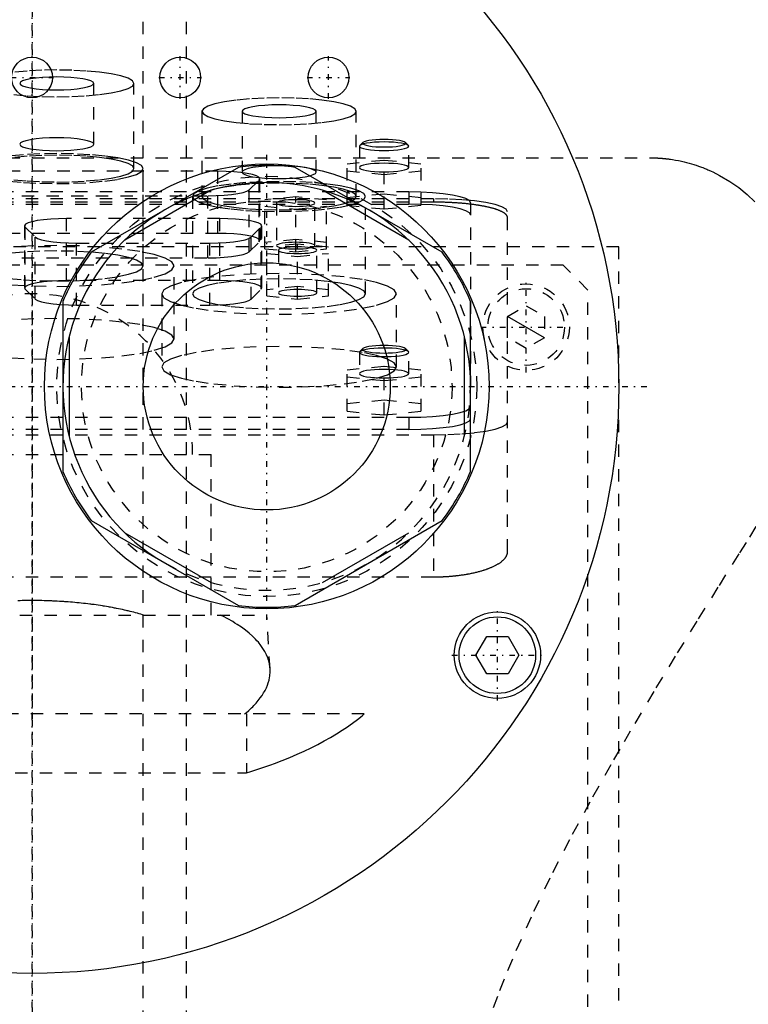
# Model space of a CAD drawing. Extents: x -120 to 120, y -82 to 389.
# Tile 6 of 8: x -1 to 58, y 250 to 330. Entities that reach past the tile are written whole.
import ezdxf

# ---------------------------------------------------------------- set-up
doc = ezdxf.new("R2010")
doc.units = 0
doc.linetypes.add('CENTER', pattern=[1.5, 0.45, -0.5, 0.05, -0.5])
doc.linetypes.add('DASHED', pattern=[2, 1, -1])
for name, color, linetype in [('AM_0', 7, 'CONTINUOUS'), ('AM_10', 7, 'CONTINUOUS'), ('AM_3', 7, 'DASHED'), ('AM_7', 7, 'CENTER')]:
    doc.layers.add(name, color=color, linetype=linetype)

msp = doc.modelspace()

# ---------------------------------------------------------------- linework, layer by layer
at = {"layer": 'AM_0', "color": 7, "linetype": 'CONTINUOUS'}
for p, q in [((16.704, 317.727), (4.796, 310.852)), ((33.204, 310.852), (21.296, 317.727)), ((14.491, 315.872), (7.509, 311.841)), ((30.491, 311.841), (23.509, 315.872)), ((2.5, 306.875), (2.5, 293.125)), ((35.5, 293.125), (35.5, 306.875)), ((3, 304.031), (3, 295.969)), ((35, 295.969), (35, 304.031)), ((4.796, 289.148), (16.704, 282.273)), ((21.296, 282.273), (33.204, 289.148)), ((7.509, 288.159), (14.491, 284.128)), ((23.509, 284.128), (30.491, 288.159)), ((35.94, 278.25), (36.806, 279.75)), ((36.806, 279.75), (38.538, 279.75)), ((38.538, 279.75), (39.404, 278.25)), ((36.806, 276.75), (35.94, 278.25)), ((39.404, 278.25), (38.538, 276.75)), ((38.538, 276.75), (36.806, 276.75))]:
    msp.add_line(p, q, dxfattribs=at)
for centre, radius in [((0, 300), 47.5), ((0, 325), 1.65), ((12, 325), 1.65), ((24, 325), 1.65), ((19, 300), 18), ((19, 300), 10), ((37.672, 278.25), 3.5), ((37.672, 278.25), 3.1)]:
    msp.add_circle(centre, radius, dxfattribs=at)
for radius, start, end in [(17.875, 82.61986, 97.38014), (16.5, 0, 240), (17.875, 142.61986, 157.38014), (17.875, 22.61986, 37.38014), (17.875, 202.61986, 217.38014), (17.875, 322.61986, 337.38014), (17.875, 262.61986, 277.38014)]:
    msp.add_arc((19, 300), radius, start, end, dxfattribs=at)
at = {"layer": 'AM_10', "color": 7, "linetype": 'CONTINUOUS'}
msp.add_line((41.5, 303.934), (38.5, 305.666), dxfattribs=at)
at = {"layer": 'AM_3', "color": 6, "linetype": 'DASHED'}
for p, q in [((9, -59.5), (9, 360.5)), ((12.5, -17.5), (12.5, 345.5)), ((5, 319.595), (5, 324.519)), ((8.25, 317.625), (8.25, 324.519)), ((13.75, 322.262), (13.75, 315.368)), ((17, 322.262), (17, 317.337)), ((23, 317.337), (23, 322.262)), ((26.25, 315.368), (26.25, 322.262)), ((26.777, 319.732), (26.531, 319.493)), ((30.469, 319.493), (30.223, 319.732)), ((26.531, 319.493), (26.5, 319.432)), ((26.5, 319.432), (26.5, 317.709)), ((30.5, 317.709), (30.5, 319.432)), ((-50, 318.5), (50, 318.5)), ((25.5, 318.019), (28.5, 318.32)), ((25.5, 314.66), (25.5, 318.019)), ((28.5, 318.32), (31.5, 318.019)), ((28.5, 314.359), (28.5, 318.32)), ((31.5, 314.66), (31.5, 318.019)), ((15.048, 317.404), (-5.648, 317.404)), ((9, 309.747), (9, 317.625)), ((15.048, 312.382), (15.048, 317.404)), ((28.5, 317.117), (25.5, 317.417)), ((31.5, 317.417), (28.5, 317.117)), ((17.585, 315.912), (18.396, 316.711)), ((18.396, 311.689), (18.396, 316.711)), ((18.448, 311.791), (18.448, 316.814)), ((30.5, 315.733), (-30.5, 315.733)), ((17.585, 310.89), (17.585, 315.912)), ((28.5, 315.563), (25.5, 315.262)), ((31.5, 315.262), (28.5, 315.563)), ((30.5, 315.733), (30.5, 314.748)), ((32.5, 315.182), (-32.5, 315.182)), ((32.5, 314.91), (-32.5, 314.91)), ((-30.5, 314.748), (30.5, 314.748)), ((-4.837, 315.425), (14.237, 315.425)), ((13, 315.368), (13, 307.489)), ((14.237, 310.402), (14.237, 315.425)), ((21.35, 315.34), (18.85, 315.089)), ((18.85, 311.141), (18.85, 315.089)), ((19.8, 314.839), (19.8, 311.392)), ((21.35, 310.891), (21.35, 315.34)), ((23.85, 315.089), (21.35, 315.34)), ((22.9, 311.392), (22.9, 314.839)), ((23.85, 311.141), (23.85, 315.089)), ((27, 307.489), (27, 315.368)), ((32.5, 315.182), (32.5, 314.91)), ((35.5, 314.865), (35.5, 300)), ((18.85, 314.588), (21.35, 314.337)), ((21.35, 314.337), (23.85, 314.588)), ((25.5, 314.66), (28.5, 314.359)), ((28.5, 314.359), (31.5, 314.66)), ((38.5, 286.634), (38.5, 314.14)), ((2.802, 308.561), (2.802, 313.584)), ((15.198, 313.584), (2.802, 313.584)), ((15.198, 308.561), (15.198, 313.584)), ((15.048, 312.382), (-5.648, 312.382)), ((-0.598, 312.994), (-0.598, 307.971)), ((-0.546, 307.868), (-0.546, 312.891)), ((-0.546, 312.891), (0.265, 312.092)), ((17.735, 312.092), (18.546, 312.891)), ((18.546, 307.868), (18.546, 312.891)), ((18.598, 307.971), (18.598, 312.994)), ((0.265, 307.07), (0.265, 312.092)), ((3.613, 311.604), (14.387, 311.604)), ((3.613, 306.582), (3.613, 311.604)), ((14.387, 306.582), (14.387, 311.604)), ((17.585, 310.89), (18.396, 311.689)), ((17.735, 307.07), (17.735, 312.092)), ((21.35, 311.893), (18.85, 311.642)), ((23.85, 311.642), (21.35, 311.893)), ((47.497, 311.3), (-47.497, 311.3)), ((18.85, 311.141), (21.35, 310.891)), ((21.5, 311.52), (19, 311.269)), ((19, 307.321), (19, 311.269)), ((19, 310.768), (21.5, 310.517)), ((19.95, 311.018), (19.95, 307.572)), ((21.35, 310.891), (23.85, 311.141)), ((21.5, 307.07), (21.5, 311.52)), ((24, 311.269), (21.5, 311.52)), ((21.5, 310.517), (24, 310.768)), ((23.05, 307.572), (23.05, 311.018)), ((24, 307.321), (24, 311.269)), ((47.497, 218.3), (47.497, 311.3)), ((-4.837, 310.402), (14.237, 310.402)), ((43, 309.8), (-44, 309.8)), ((11.5, 303.838), (11.5, 309.747)), ((45, 307.8), (43, 309.8)), ((15.198, 308.561), (2.802, 308.561)), ((-0.546, 307.868), (0.265, 307.07)), ((17.735, 307.07), (18.546, 307.868)), ((21.5, 308.073), (19, 307.822)), ((24, 307.822), (21.5, 308.073)), ((45, 221.8), (45, 307.8)), ((10.5, 307.489), (10.5, 301.581)), ((19, 307.321), (21.5, 307.07)), ((21.5, 307.07), (24, 307.321)), ((29.5, 301.581), (29.5, 307.489)), ((3.613, 306.582), (14.387, 306.582)), ((38.5, 305.666), (40, 306.532)), ((40, 306.532), (41.5, 305.666)), ((38.5, 303.934), (38.5, 305.666)), ((41.5, 305.666), (41.5, 303.934)), ((40, 303.068), (38.5, 303.934)), ((41.5, 303.934), (40, 303.068)), ((26.531, 302.817), (26.506, 302.783)), ((26.777, 303.056), (26.531, 302.817)), ((30.469, 302.817), (30.223, 303.056)), ((26.5, 302.756), (26.5, 301.032)), ((30.5, 301.032), (30.5, 302.756)), ((25.5, 301.342), (28.5, 301.643)), ((25.5, 297.99), (25.5, 301.342)), ((28.5, 301.643), (31.5, 301.342)), ((28.5, 297.689), (28.5, 301.643)), ((31.5, 297.99), (31.5, 301.342)), ((28.5, 300.44), (25.5, 300.741)), ((31.5, 300.741), (28.5, 300.44)), ((28.5, 298.892), (25.5, 298.591)), ((31.5, 298.591), (28.5, 298.892)), ((25.5, 297.99), (28.5, 297.689)), ((28.5, 297.689), (31.5, 297.99)), ((-30.5, 297.5), (30.5, 297.5)), ((30.5, 297.5), (30.5, 296.515)), ((30.5, 296.515), (-30.5, 296.515)), ((-32.5, 296.081), (32.5, 296.081)), ((32.5, 296.081), (32.5, 284.586)), ((-14.5, 294.5), (14.5, 294.5)), ((14.5, 281.5), (14.5, 294.5)), ((-32.5, 284.586), (32.5, 284.586)), ((-19, 281.5), (19, 281.5)), ((19.272, 277.154), (19, 281.5)), ((26.891, 273.5), (-26.891, 273.5)), ((17.375, 273.5), (17.375, 268.733)), ((-17.375, 268.733), (17.375, 268.733))]:
    msp.add_line(p, q, dxfattribs=at)
for points in [[(-1.472, 323.617), (-0.392, 323.516), (0.781, 323.455), (2, 323.434), (3.219, 323.455), (4.392, 323.516), (5.472, 323.617), (6.419, 323.752), (7.197, 323.916), (7.774, 324.104), (8.13, 324.307), (8.25, 324.519), (8.13, 324.731), (7.774, 324.934), (7.197, 325.122), (6.419, 325.287), (5.472, 325.422), (4.392, 325.522), (3.219, 325.584), (2, 325.604), (0.781, 325.584), (-0.392, 325.522), (-1.472, 325.422)], [(26.5, 319.432), (26.538, 319.364), (26.652, 319.299), (26.837, 319.239), (27.086, 319.187), (27.389, 319.143), (27.735, 319.111), (28.11, 319.092), (28.5, 319.085), (28.89, 319.092), (29.265, 319.111), (29.611, 319.143), (29.914, 319.187), (30.163, 319.239), (30.348, 319.299), (30.462, 319.364), (30.5, 319.432), (30.462, 319.5), (30.348, 319.565), (30.163, 319.625), (29.914, 319.678), (29.611, 319.721), (29.265, 319.753), (28.89, 319.773), (28.5, 319.78)], [(28.5, 319.78), (28.104, 319.773), (27.725, 319.752), (27.375, 319.719), (27.07, 319.675), (26.822, 319.621), (26.64, 319.56), (26.531, 319.493)], [(-1.889, 316.615), (-0.679, 316.502), (0.634, 316.433), (2, 316.41), (3.366, 316.433), (4.679, 316.502), (5.889, 316.615), (6.95, 316.766), (7.82, 316.95), (8.467, 317.16), (8.865, 317.388), (9, 317.625), (8.865, 317.863), (8.467, 318.091), (7.82, 318.301), (6.95, 318.485), (5.889, 318.636), (4.679, 318.749), (3.366, 318.818), (2, 318.841), (0.634, 318.818), (-0.679, 318.749), (-1.889, 318.636)], [(-1.472, 316.723), (-0.392, 316.623), (0.781, 316.561), (2, 316.54), (3.219, 316.561), (4.392, 316.623), (5.472, 316.723), (6.419, 316.858), (7.197, 317.023), (7.774, 317.21), (8.13, 317.414), (8.25, 317.625), (8.13, 317.837), (7.774, 318.041), (7.197, 318.228), (6.419, 318.393), (5.472, 318.528), (4.392, 318.628), (3.219, 318.69), (2, 318.711), (0.781, 318.69), (-0.392, 318.628), (-1.472, 318.528)], [(18.396, 316.711), (18.447, 316.825), (18.371, 316.939), (18.17, 317.048), (17.852, 317.148), (17.429, 317.235), (16.916, 317.307), (16.334, 317.36), (15.703, 317.393), (15.048, 317.404)], [(14.237, 315.425), (14.911, 315.436), (15.558, 315.471), (16.152, 315.527), (16.671, 315.603), (17.093, 315.695), (17.402, 315.799), (17.585, 315.912)], [(35.5, 314.865), (35.404, 315.034), (35.119, 315.197), (34.657, 315.347), (34.036, 315.479), (33.278, 315.587), (32.413, 315.667), (31.475, 315.716), (30.5, 315.733)], [(35.5, 313.88), (35.404, 314.049), (35.119, 314.212), (34.657, 314.362), (34.036, 314.494), (33.278, 314.602), (32.413, 314.682), (31.475, 314.732), (30.5, 314.748)], [(38.5, 314.14), (38.385, 314.344), (38.043, 314.539), (37.489, 314.719), (36.743, 314.877), (35.833, 315.007), (34.796, 315.103), (33.671, 315.162), (32.5, 315.182)], [(2.802, 313.584), (2.147, 313.573), (1.516, 313.54), (0.934, 313.487), (0.421, 313.415), (-0.002, 313.327), (-0.32, 313.227), (-0.521, 313.118), (-0.597, 313.005), (-0.546, 312.891)], [(18.546, 312.891), (18.597, 313.005), (18.521, 313.118), (18.32, 313.227), (18.002, 313.327), (17.579, 313.415), (17.066, 313.487), (16.484, 313.54), (15.853, 313.573), (15.198, 313.584)], [(18.396, 311.689), (18.447, 311.803), (18.371, 311.916), (18.17, 312.025), (17.852, 312.125), (17.429, 312.213), (16.916, 312.285), (16.334, 312.338), (15.703, 312.371), (15.048, 312.382)], [(0.265, 312.092), (0.448, 311.979), (0.757, 311.874), (1.179, 311.782), (1.698, 311.707), (2.292, 311.651), (2.939, 311.616), (3.613, 311.604)], [(14.387, 311.604), (15.061, 311.616), (15.708, 311.651), (16.302, 311.707), (16.821, 311.782), (17.243, 311.874), (17.552, 311.979), (17.735, 312.092)], [(-1.889, 308.736), (-0.679, 308.624), (0.634, 308.555), (2, 308.531), (3.366, 308.555), (4.679, 308.624), (5.889, 308.736), (6.95, 308.888), (7.82, 309.072), (8.467, 309.282), (8.865, 309.51), (9, 309.747), (8.865, 309.984), (8.467, 310.212), (7.82, 310.422), (6.95, 310.607), (5.889, 310.758), (4.679, 310.87), (3.366, 310.939), (2, 310.963), (0.634, 310.939), (-0.679, 310.87), (-1.889, 310.758)], [(-1.635, 308.223), (0.147, 308.129), (2, 308.097), (3.853, 308.129), (5.635, 308.223), (7.278, 308.375), (8.718, 308.581), (9.899, 308.831), (10.777, 309.116), (11.317, 309.425), (11.5, 309.747), (11.317, 310.069), (10.777, 310.378), (9.899, 310.664), (8.718, 310.914), (7.278, 311.119), (5.635, 311.271), (3.853, 311.365), (2, 311.397), (0.147, 311.365), (-1.635, 311.271)], [(14.237, 310.402), (14.911, 310.414), (15.558, 310.448), (16.152, 310.505), (16.671, 310.58), (17.093, 310.672), (17.402, 310.777), (17.585, 310.89)], [(2.802, 308.561), (2.147, 308.55), (1.516, 308.518), (0.934, 308.464), (0.421, 308.392), (-0.002, 308.305), (-0.32, 308.205), (-0.521, 308.096), (-0.597, 307.982), (-0.546, 307.868)], [(18.546, 307.868), (18.597, 307.982), (18.521, 308.096), (18.32, 308.205), (18.002, 308.305), (17.579, 308.392), (17.066, 308.464), (16.484, 308.518), (15.853, 308.55), (15.198, 308.561)], [(0.265, 307.07), (0.448, 306.957), (0.757, 306.852), (1.179, 306.76), (1.698, 306.684), (2.292, 306.628), (2.939, 306.594), (3.613, 306.582)], [(14.387, 306.582), (15.061, 306.594), (15.708, 306.628), (16.302, 306.684), (16.821, 306.76), (17.243, 306.852), (17.552, 306.957), (17.735, 307.07)], [(-1.635, 302.314), (0.147, 302.22), (2, 302.188), (3.853, 302.22), (5.635, 302.314), (7.278, 302.466), (8.718, 302.672), (9.899, 302.922), (10.777, 303.207), (11.317, 303.516), (11.5, 303.838), (11.317, 304.16), (10.777, 304.469), (9.899, 304.755), (8.718, 305.005), (7.278, 305.21), (5.635, 305.362), (3.853, 305.456), (2, 305.488), (0.147, 305.456), (-1.635, 305.362)], [(26.506, 302.783), (26.514, 302.715), (26.596, 302.65), (26.749, 302.588), (26.968, 302.532), (27.244, 302.485), (27.568, 302.448), (27.926, 302.423), (28.306, 302.41), (28.693, 302.41), (29.073, 302.423), (29.432, 302.448), (29.755, 302.485), (30.032, 302.532), (30.251, 302.588), (30.404, 302.65), (30.486, 302.715), (30.494, 302.783), (30.427, 302.849), (30.288, 302.911), (30.081, 302.968), (29.816, 303.017), (29.501, 303.056)], [(29.501, 303.056), (29.153, 303.084), (28.78, 303.1), (28.398, 303.103), (28.019, 303.093), (27.658, 303.071), (27.327, 303.037), (27.04, 302.993), (26.806, 302.94), (26.635, 302.881), (26.531, 302.817)], [(28.5, 301.38), (28.11, 301.373), (27.735, 301.353), (27.389, 301.321), (27.086, 301.278), (26.837, 301.225), (26.652, 301.165), (26.538, 301.1), (26.5, 301.032), (26.538, 300.965), (26.652, 300.899), (26.837, 300.839), (27.086, 300.787), (27.389, 300.744), (27.735, 300.711), (28.11, 300.692), (28.5, 300.685), (28.89, 300.692), (29.265, 300.711), (29.611, 300.744), (29.914, 300.787), (30.163, 300.839), (30.348, 300.899), (30.462, 300.965), (30.5, 301.032)], [(30.5, 301.032), (30.462, 301.1), (30.348, 301.165), (30.163, 301.225), (29.914, 301.278), (29.611, 301.321), (29.265, 301.353), (28.89, 301.373), (28.5, 301.38)], [(30.5, 297.5), (31.475, 297.517), (32.413, 297.566), (33.278, 297.646), (34.036, 297.754), (34.657, 297.886), (35.119, 298.036), (35.404, 298.199), (35.5, 298.368)], [(30.5, 296.515), (31.475, 296.532), (32.413, 296.581), (33.278, 296.662), (34.036, 296.769), (34.657, 296.901), (35.119, 297.051), (35.404, 297.214), (35.5, 297.383)], [(32.5, 296.081), (33.671, 296.101), (34.796, 296.16), (35.833, 296.257), (36.743, 296.386), (37.489, 296.544), (38.043, 296.724), (38.385, 296.92), (38.5, 297.123)]]:
    msp.add_lwpolyline(points, dxfattribs=at)
for points in [[(-1, 324.519), (-0.942, 324.418), (-0.772, 324.32), (-0.494, 324.23), (-0.121, 324.151), (0.333, 324.086), (0.852, 324.038), (1.415, 324.008), (2, 323.998), (2.585, 324.008), (3.148, 324.038), (3.667, 324.086), (4.121, 324.151), (4.494, 324.23), (4.772, 324.32), (4.942, 324.418), (5, 324.519), (4.942, 324.621), (4.772, 324.719), (4.494, 324.809), (4.121, 324.888), (3.667, 324.952), (3.148, 325), (2.585, 325.03), (2, 325.04), (1.415, 325.03), (0.852, 325), (0.333, 324.952), (-0.121, 324.888), (-0.494, 324.809), (-0.772, 324.719), (-0.942, 324.621)], [(13.75, 322.262), (13.87, 322.05), (14.226, 321.847), (14.803, 321.659), (15.581, 321.495), (16.528, 321.36), (17.608, 321.259), (18.781, 321.198), (20, 321.177), (21.219, 321.198), (22.392, 321.259), (23.472, 321.36), (24.419, 321.495), (25.197, 321.659), (25.774, 321.847), (26.13, 322.05), (26.25, 322.262), (26.13, 322.474), (25.774, 322.677), (25.197, 322.865), (24.419, 323.03), (23.472, 323.165), (22.392, 323.265), (21.219, 323.327), (20, 323.347), (18.781, 323.327), (17.608, 323.265), (16.528, 323.165), (15.581, 323.03), (14.803, 322.865), (14.226, 322.677), (13.87, 322.474)], [(17, 322.262), (17.058, 322.161), (17.228, 322.063), (17.506, 321.973), (17.879, 321.894), (18.333, 321.829), (18.852, 321.781), (19.415, 321.751), (20, 321.741), (20.585, 321.751), (21.148, 321.781), (21.667, 321.829), (22.121, 321.894), (22.494, 321.973), (22.772, 322.063), (22.942, 322.161), (23, 322.262), (22.942, 322.364), (22.772, 322.462), (22.494, 322.552), (22.121, 322.631), (21.667, 322.695), (21.148, 322.743), (20.585, 322.773), (20, 322.783), (19.415, 322.773), (18.852, 322.743), (18.333, 322.695), (17.879, 322.631), (17.506, 322.552), (17.228, 322.462), (17.058, 322.364)], [(-1, 319.595), (-0.942, 319.493), (-0.772, 319.396), (-0.494, 319.306), (-0.121, 319.227), (0.333, 319.162), (0.852, 319.114), (1.415, 319.084), (2, 319.074), (2.585, 319.084), (3.148, 319.114), (3.667, 319.162), (4.121, 319.227), (4.494, 319.306), (4.772, 319.396), (4.942, 319.493), (5, 319.595), (4.942, 319.697), (4.772, 319.794), (4.494, 319.885), (4.121, 319.963), (3.667, 320.028), (3.148, 320.076), (2.585, 320.106), (2, 320.116), (1.415, 320.106), (0.852, 320.076), (0.333, 320.028), (-0.121, 319.963), (-0.494, 319.885), (-0.772, 319.794), (-0.942, 319.697)], [(30.25, 319.678), (30.216, 319.738), (30.117, 319.795), (29.955, 319.847), (29.737, 319.893), (29.472, 319.931), (29.17, 319.959), (28.841, 319.976), (28.5, 319.982), (28.159, 319.976), (27.83, 319.959), (27.528, 319.931), (27.263, 319.893), (27.045, 319.847), (26.883, 319.795), (26.784, 319.738), (26.75, 319.678), (26.784, 319.619), (26.883, 319.562), (27.045, 319.51), (27.263, 319.464), (27.528, 319.426), (27.83, 319.398), (28.159, 319.38), (28.5, 319.375), (28.841, 319.38), (29.17, 319.398), (29.472, 319.426), (29.737, 319.464), (29.955, 319.51), (30.117, 319.562), (30.216, 319.619)], [(30.5, 317.709), (30.462, 317.777), (30.348, 317.842), (30.163, 317.902), (29.914, 317.954), (29.611, 317.998), (29.265, 318.03), (28.89, 318.049), (28.5, 318.056), (28.11, 318.049), (27.735, 318.03), (27.389, 317.998), (27.086, 317.954), (26.837, 317.902), (26.652, 317.842), (26.538, 317.777), (26.5, 317.709), (26.538, 317.641), (26.652, 317.576), (26.837, 317.516), (27.086, 317.463), (27.389, 317.42), (27.735, 317.388), (28.11, 317.368), (28.5, 317.362), (28.89, 317.368), (29.265, 317.388), (29.611, 317.42), (29.914, 317.463), (30.163, 317.516), (30.348, 317.576), (30.462, 317.641)], [(17, 317.337), (17.058, 317.236), (17.228, 317.138), (17.506, 317.048), (17.879, 316.969), (18.333, 316.904), (18.852, 316.856), (19.415, 316.826), (20, 316.816), (20.585, 316.826), (21.148, 316.856), (21.667, 316.904), (22.121, 316.969), (22.494, 317.048), (22.772, 317.138), (22.942, 317.236), (23, 317.337), (22.942, 317.439), (22.772, 317.537), (22.494, 317.627), (22.121, 317.706), (21.667, 317.77), (21.148, 317.819), (20.585, 317.848), (20, 317.858), (19.415, 317.848), (18.852, 317.819), (18.333, 317.77), (17.879, 317.706), (17.506, 317.627), (17.228, 317.537), (17.058, 317.439)], [(13, 315.368), (13.135, 315.13), (13.533, 314.902), (14.18, 314.692), (15.05, 314.508), (16.111, 314.357), (17.321, 314.245), (18.634, 314.175), (20, 314.152), (21.366, 314.175), (22.679, 314.245), (23.889, 314.357), (24.95, 314.508), (25.82, 314.692), (26.467, 314.902), (26.865, 315.13), (27, 315.368), (26.865, 315.605), (26.467, 315.833), (25.82, 316.043), (24.95, 316.227), (23.889, 316.378), (22.679, 316.491), (21.366, 316.56), (20, 316.583), (18.634, 316.56), (17.321, 316.491), (16.111, 316.378), (15.05, 316.227), (14.18, 316.043), (13.533, 315.833), (13.135, 315.605)], [(13.75, 315.368), (13.87, 315.156), (14.226, 314.952), (14.803, 314.765), (15.581, 314.6), (16.528, 314.465), (17.608, 314.365), (18.781, 314.303), (20, 314.282), (21.219, 314.303), (22.392, 314.365), (23.472, 314.465), (24.419, 314.6), (25.197, 314.765), (25.774, 314.952), (26.13, 315.156), (26.25, 315.368), (26.13, 315.579), (25.774, 315.783), (25.197, 315.971), (24.419, 316.135), (23.472, 316.27), (22.392, 316.37), (21.219, 316.432), (20, 316.453), (18.781, 316.432), (17.608, 316.37), (16.528, 316.27), (15.581, 316.135), (14.803, 315.971), (14.226, 315.783), (13.87, 315.579)], [(22.9, 314.839), (22.87, 314.891), (22.782, 314.942), (22.639, 314.988), (22.446, 315.029), (22.211, 315.062), (21.943, 315.087), (21.652, 315.103), (21.35, 315.108), (21.048, 315.103), (20.757, 315.087), (20.489, 315.062), (20.254, 315.029), (20.061, 314.988), (19.918, 314.942), (19.83, 314.891), (19.8, 314.839), (19.83, 314.786), (19.918, 314.736), (20.061, 314.689), (20.254, 314.648), (20.489, 314.615), (20.757, 314.59), (21.048, 314.575), (21.35, 314.57), (21.652, 314.575), (21.943, 314.59), (22.211, 314.615), (22.446, 314.648), (22.639, 314.689), (22.782, 314.736), (22.87, 314.786)], [(22.9, 311.392), (22.87, 311.444), (22.782, 311.495), (22.639, 311.541), (22.446, 311.582), (22.211, 311.616), (21.943, 311.641), (21.652, 311.656), (21.35, 311.661), (21.048, 311.656), (20.757, 311.641), (20.489, 311.616), (20.254, 311.582), (20.061, 311.541), (19.918, 311.495), (19.83, 311.444), (19.8, 311.392), (19.83, 311.339), (19.918, 311.289), (20.061, 311.242), (20.254, 311.202), (20.489, 311.168), (20.757, 311.143), (21.048, 311.128), (21.35, 311.123), (21.652, 311.128), (21.943, 311.143), (22.211, 311.168), (22.446, 311.202), (22.639, 311.242), (22.782, 311.289), (22.87, 311.339)], [(23.05, 311.018), (23.02, 311.071), (22.932, 311.121), (22.789, 311.168), (22.596, 311.209), (22.361, 311.242), (22.093, 311.267), (21.802, 311.282), (21.5, 311.288), (21.198, 311.282), (20.907, 311.267), (20.639, 311.242), (20.404, 311.209), (20.211, 311.168), (20.068, 311.121), (19.98, 311.071), (19.95, 311.018), (19.98, 310.966), (20.068, 310.915), (20.211, 310.869), (20.404, 310.828), (20.639, 310.795), (20.907, 310.77), (21.198, 310.754), (21.5, 310.749), (21.802, 310.754), (22.093, 310.77), (22.361, 310.795), (22.596, 310.828), (22.789, 310.869), (22.932, 310.915), (23.02, 310.966)], [(10.5, 307.489), (10.683, 307.167), (11.223, 306.858), (12.101, 306.573), (13.282, 306.323), (14.722, 306.118), (16.365, 305.965), (18.147, 305.871), (20, 305.839), (21.853, 305.871), (23.635, 305.965), (25.278, 306.118), (26.718, 306.323), (27.899, 306.573), (28.777, 306.858), (29.317, 307.167), (29.5, 307.489), (29.317, 307.811), (28.777, 308.12), (27.899, 308.406), (26.718, 308.656), (25.278, 308.861), (23.635, 309.013), (21.853, 309.107), (20, 309.139), (18.147, 309.107), (16.365, 309.013), (14.722, 308.861), (13.282, 308.656), (12.101, 308.406), (11.223, 308.12), (10.683, 307.811)], [(13, 307.489), (13.135, 307.252), (13.533, 307.024), (14.18, 306.814), (15.05, 306.63), (16.111, 306.478), (17.321, 306.366), (18.634, 306.297), (20, 306.274), (21.366, 306.297), (22.679, 306.366), (23.889, 306.478), (24.95, 306.63), (25.82, 306.814), (26.467, 307.024), (26.865, 307.252), (27, 307.489), (26.865, 307.726), (26.467, 307.954), (25.82, 308.164), (24.95, 308.349), (23.889, 308.5), (22.679, 308.612), (21.366, 308.681), (20, 308.705), (18.634, 308.681), (17.321, 308.612), (16.111, 308.5), (15.05, 308.349), (14.18, 308.164), (13.533, 307.954), (13.135, 307.726)], [(23.05, 307.572), (23.02, 307.624), (22.932, 307.675), (22.789, 307.721), (22.596, 307.762), (22.361, 307.795), (22.093, 307.82), (21.802, 307.836), (21.5, 307.841), (21.198, 307.836), (20.907, 307.82), (20.639, 307.795), (20.404, 307.762), (20.211, 307.721), (20.068, 307.675), (19.98, 307.624), (19.95, 307.572), (19.98, 307.519), (20.068, 307.469), (20.211, 307.422), (20.404, 307.381), (20.639, 307.348), (20.907, 307.323), (21.198, 307.308), (21.5, 307.302), (21.802, 307.308), (22.093, 307.323), (22.361, 307.348), (22.596, 307.381), (22.789, 307.422), (22.932, 307.469), (23.02, 307.519)], [(10.5, 301.581), (10.683, 301.259), (11.223, 300.949), (12.101, 300.664), (13.282, 300.414), (14.722, 300.209), (16.365, 300.057), (18.147, 299.963), (20, 299.931), (21.853, 299.963), (23.635, 300.057), (25.278, 300.209), (26.718, 300.414), (27.899, 300.664), (28.777, 300.949), (29.317, 301.259), (29.5, 301.581), (29.317, 301.903), (28.777, 302.212), (27.899, 302.497), (26.718, 302.747), (25.278, 302.952), (23.635, 303.105), (21.853, 303.199), (20, 303.23), (18.147, 303.199), (16.365, 303.105), (14.722, 302.952), (13.282, 302.747), (12.101, 302.497), (11.223, 302.212), (10.683, 301.903)], [(30.25, 303.002), (30.216, 303.061), (30.117, 303.118), (29.955, 303.171), (29.737, 303.217), (29.472, 303.255), (29.17, 303.283), (28.841, 303.3), (28.5, 303.306), (28.159, 303.3), (27.83, 303.283), (27.528, 303.255), (27.263, 303.217), (27.045, 303.171), (26.883, 303.118), (26.784, 303.061), (26.75, 303.002), (26.784, 302.943), (26.883, 302.886), (27.045, 302.833), (27.263, 302.787), (27.528, 302.749), (27.83, 302.721), (28.159, 302.704), (28.5, 302.698), (28.841, 302.704), (29.17, 302.721), (29.472, 302.749), (29.737, 302.787), (29.955, 302.833), (30.117, 302.886), (30.216, 302.943)]]:
    msp.add_lwpolyline(points, close=True, dxfattribs=at)
for points in [[(50, 318.5, 0), (50.025, 318.5, 0), (50.075, 318.5, 0), (50.125, 318.499, 0), (50.15, 318.499, 0), (50.175, 318.499, 0), (50.225, 318.498, 0), (50.275, 318.497, 0), (50.324, 318.496, 0), (50.374, 318.494, 0), (50.424, 318.493, 0), (50.449, 318.492, 0), (50.473, 318.491, 0), (50.523, 318.489, 0), (50.572, 318.486, 0), (50.622, 318.484, 0), (50.671, 318.481, 0), (50.72, 318.478, 0), (50.744, 318.477, 0), (50.769, 318.475, 0), (50.817, 318.472, 0), (50.866, 318.469, 0), (50.89, 318.467, 0), (50.914, 318.465, 0), (50.962, 318.461, 0), (51.01, 318.457, 0), (51.034, 318.455, 0), (51.058, 318.453, 0), (51.106, 318.449, 0), (51.153, 318.444, 0), (51.2, 318.44, 0), (51.247, 318.435, 0), (51.293, 318.43, 0), (51.317, 318.428, 0), (51.34, 318.425, 0), (51.386, 318.42, 0), (51.432, 318.414, 0), (51.478, 318.409, 0), (51.523, 318.403, 0), (51.568, 318.397, 0), (51.59, 318.394, 0), (51.613, 318.391, 0), (51.657, 318.385, 0), (51.701, 318.379, 0), (51.854, 318.356, 0), (52.106, 318.314, 0), (52.346, 318.268, 0), (52.462, 318.245, 0), (52.573, 318.221, 0), (52.786, 318.172, 0), (52.99, 318.122, 0), (53.189, 318.069, 0), (53.383, 318.013, 0), (53.573, 317.956, 0), (53.666, 317.926, 0), (53.759, 317.896, 0), (53.942, 317.834, 0), (54.121, 317.77, 0), (54.209, 317.738, 0), (54.296, 317.705, 0), (54.469, 317.637, 0), (54.638, 317.568, 0), (54.721, 317.532, 0), (54.804, 317.497, 0), (54.967, 317.424, 0), (55.127, 317.35, 0), (55.663, 317.08, 0), (56.494, 316.591, 0), (57.217, 316.087, 0), (57.89, 315.541, 0), (58.525, 314.945, 0)], [(38.5, 313.644, 0), (38.5, 313.653, 0), (38.499, 313.671, 0), (38.496, 313.689, 0), (38.495, 313.699, 0), (38.493, 313.708, 0), (38.488, 313.726, 0), (38.482, 313.744, 0), (38.475, 313.762, 0), (38.466, 313.781, 0), (38.456, 313.799, 0), (38.451, 313.808, 0), (38.445, 313.818, 0), (38.433, 313.836, 0), (38.419, 313.854, 0), (38.404, 313.873, 0), (38.388, 313.891, 0), (38.371, 313.909, 0), (38.361, 313.919, 0), (38.352, 313.928, 0), (38.332, 313.946, 0), (38.31, 313.964, 0), (38.299, 313.973, 0), (38.288, 313.982, 0), (38.264, 314, 0), (38.238, 314.018, 0), (38.225, 314.027, 0), (38.212, 314.036, 0), (38.184, 314.054, 0), (38.155, 314.072, 0), (38.125, 314.09, 0), (38.093, 314.107, 0), (38.06, 314.125, 0), (38.044, 314.134, 0), (38.026, 314.142, 0), (37.991, 314.16, 0), (37.955, 314.177, 0), (37.917, 314.194, 0), (37.878, 314.211, 0), (37.839, 314.227, 0), (37.818, 314.236, 0), (37.797, 314.244, 0), (37.755, 314.26, 0), (37.712, 314.277, 0), (37.668, 314.293, 0), (37.622, 314.309, 0), (37.576, 314.325, 0), (37.552, 314.332, 0), (37.528, 314.34, 0), (37.48, 314.356, 0), (37.43, 314.371, 0), (37.38, 314.386, 0), (37.329, 314.401, 0), (37.277, 314.415, 0), (37.25, 314.423, 0), (37.224, 314.43, 0), (37.17, 314.444, 0), (37.115, 314.458, 0), (37.06, 314.472, 0), (37.004, 314.485, 0), (36.947, 314.499, 0), (36.918, 314.505, 0), (36.89, 314.512, 0), (36.832, 314.525, 0), (36.773, 314.537, 0), (36.743, 314.544, 0), (36.714, 314.55, 0), (36.653, 314.562, 0), (36.592, 314.574, 0), (36.561, 314.58, 0), (36.529, 314.586, 0), (36.466, 314.598, 0), (36.401, 314.61, 0), (36.336, 314.621, 0), (36.269, 314.633, 0), (36.201, 314.644, 0), (36.167, 314.65, 0), (36.133, 314.655, 0), (36.063, 314.666, 0), (35.992, 314.677, 0), (35.921, 314.687, 0), (35.849, 314.697, 0), (35.775, 314.708, 0), (35.738, 314.713, 0), (35.701, 314.718, 0), (35.626, 314.727, 0), (35.551, 314.737, 0), (35.474, 314.746, 0), (35.397, 314.755, 0), (35.319, 314.764, 0), (35.28, 314.768, 0), (35.24, 314.772, 0), (35.161, 314.781, 0), (35.081, 314.789, 0), (35.001, 314.796, 0), (34.919, 314.804, 0), (34.838, 314.811, 0), (34.797, 314.815, 0), (34.756, 314.818, 0), (34.673, 314.825, 0), (34.59, 314.832, 0), (34.506, 314.838, 0), (34.422, 314.844, 0), (34.338, 314.85, 0), (34.296, 314.853, 0), (34.253, 314.855, 0), (34.168, 314.861, 0), (34.083, 314.866, 0), (34.04, 314.868, 0), (33.998, 314.87, 0), (33.912, 314.875, 0), (33.826, 314.879, 0), (33.783, 314.881, 0), (33.74, 314.883, 0), (33.654, 314.887, 0), (33.568, 314.89, 0), (33.482, 314.893, 0), (33.396, 314.896, 0), (33.309, 314.898, 0), (33.266, 314.9, 0), (33.223, 314.901, 0), (33.137, 314.903, 0), (33.052, 314.904, 0), (32.966, 314.906, 0), (32.881, 314.907, 0), (32.795, 314.908, 0), (32.753, 314.909, 0), (32.711, 314.909, 0), (32.626, 314.909, 0), (32.542, 314.91, 0), (32.5, 314.91, 0)], [(35.202, 242.828, 0), (35.652, 244.516, 0), (36.686, 247.849, 0), (37.878, 251.128, 0), (38.525, 252.748, 0), (39.202, 254.356, 0), (40.637, 257.536, 0), (42.163, 260.669, 0), (43.759, 263.755, 0), (45.41, 266.795, 0), (47.1, 269.787, 0), (47.955, 271.263, 0), (48.814, 272.727, 0), (50.538, 275.612, 0), (52.26, 278.439, 0), (53.967, 281.203, 0), (55.649, 283.9, 0), (57.296, 286.526, 0), (58.103, 287.811, 0), (58.897, 289.076, 0), (60.445, 291.546, 0), (61.93, 293.931, 0), (62.647, 295.09, 0)], [(32.5, 284.586, 0), (32.542, 284.586, 0), (32.627, 284.587, 0), (32.712, 284.587, 0), (32.755, 284.588, 0), (32.797, 284.589, 0), (32.883, 284.59, 0), (32.969, 284.593, 0), (33.055, 284.595, 0), (33.142, 284.598, 0), (33.228, 284.601, 0), (33.271, 284.603, 0), (33.315, 284.605, 0), (33.401, 284.61, 0), (33.488, 284.614, 0), (33.575, 284.62, 0), (33.661, 284.625, 0), (33.748, 284.631, 0), (33.791, 284.635, 0), (33.834, 284.638, 0), (33.92, 284.645, 0), (34.007, 284.653, 0), (34.05, 284.656, 0), (34.092, 284.66, 0), (34.178, 284.669, 0), (34.263, 284.678, 0), (34.306, 284.682, 0), (34.348, 284.687, 0), (34.433, 284.697, 0), (34.517, 284.707, 0), (34.601, 284.717, 0), (34.685, 284.728, 0), (34.768, 284.74, 0), (34.809, 284.746, 0), (34.85, 284.751, 0), (34.932, 284.764, 0), (35.013, 284.776, 0), (35.094, 284.789, 0), (35.174, 284.803, 0), (35.253, 284.817, 0), (35.293, 284.824, 0), (35.332, 284.831, 0), (35.41, 284.846, 0), (35.488, 284.861, 0), (35.564, 284.876, 0), (35.64, 284.892, 0), (35.715, 284.908, 0), (35.752, 284.916, 0), (35.789, 284.924, 0), (35.862, 284.941, 0), (35.935, 284.958, 0), (36.006, 284.976, 0), (36.077, 284.993, 0), (36.146, 285.011, 0), (36.181, 285.021, 0), (36.215, 285.03, 0), (36.282, 285.048, 0), (36.349, 285.067, 0), (36.414, 285.086, 0), (36.479, 285.106, 0), (36.542, 285.125, 0), (36.574, 285.135, 0), (36.605, 285.145, 0), (36.666, 285.165, 0), (36.726, 285.185, 0), (36.755, 285.195, 0), (36.785, 285.205, 0), (36.843, 285.226, 0), (36.901, 285.247, 0), (36.93, 285.258, 0), (36.959, 285.269, 0), (37.015, 285.291, 0), (37.071, 285.313, 0), (37.126, 285.335, 0), (37.181, 285.358, 0), (37.234, 285.381, 0), (37.261, 285.393, 0), (37.287, 285.405, 0), (37.339, 285.429, 0), (37.39, 285.453, 0), (37.44, 285.477, 0), (37.489, 285.502, 0), (37.537, 285.527, 0), (37.561, 285.54, 0), (37.584, 285.552, 0), (37.63, 285.578, 0), (37.675, 285.604, 0), (37.719, 285.63, 0), (37.762, 285.656, 0), (37.804, 285.682, 0), (37.825, 285.696, 0), (37.845, 285.709, 0), (37.885, 285.736, 0), (37.923, 285.763, 0), (37.96, 285.791, 0), (37.996, 285.818, 0), (38.031, 285.846, 0), (38.048, 285.86, 0), (38.065, 285.874, 0), (38.097, 285.902, 0), (38.129, 285.93, 0), (38.159, 285.958, 0), (38.188, 285.987, 0), (38.215, 286.015, 0), (38.228, 286.029, 0), (38.241, 286.044, 0), (38.266, 286.073, 0), (38.29, 286.101, 0), (38.301, 286.116, 0), (38.312, 286.13, 0), (38.334, 286.159, 0), (38.353, 286.188, 0), (38.363, 286.203, 0), (38.372, 286.217, 0), (38.389, 286.246, 0), (38.405, 286.275, 0), (38.42, 286.304, 0), (38.434, 286.333, 0), (38.446, 286.362, 0), (38.452, 286.377, 0), (38.457, 286.391, 0), (38.466, 286.42, 0), (38.475, 286.449, 0), (38.482, 286.478, 0), (38.488, 286.506, 0), (38.493, 286.535, 0), (38.495, 286.549, 0), (38.496, 286.563, 0), (38.499, 286.592, 0), (38.5, 286.62, 0), (38.5, 286.634, 0)], [(9.024, 281.5, 0), (8.954, 281.521, 0), (8.813, 281.562, 0), (8.67, 281.602, 0), (8.598, 281.622, 0), (8.526, 281.642, 0), (8.38, 281.681, 0), (8.233, 281.719, 0), (8.084, 281.757, 0), (7.934, 281.794, 0), (7.782, 281.831, 0), (7.706, 281.849, 0), (7.629, 281.866, 0), (7.475, 281.902, 0), (7.32, 281.936, 0), (7.163, 281.97, 0), (7.005, 282.002, 0), (6.846, 282.035, 0), (6.766, 282.05, 0), (6.685, 282.066, 0), (6.524, 282.097, 0), (6.361, 282.127, 0), (6.28, 282.141, 0), (6.198, 282.156, 0), (6.033, 282.184, 0), (5.867, 282.212, 0), (5.784, 282.226, 0), (5.701, 282.239, 0), (5.533, 282.265, 0), (5.365, 282.291, 0), (5.195, 282.315, 0), (5.025, 282.339, 0), (4.854, 282.362, 0), (4.768, 282.373, 0), (4.682, 282.384, 0), (4.51, 282.405, 0), (4.337, 282.426, 0), (4.163, 282.446, 0), (3.989, 282.465, 0), (3.814, 282.483, 0), (3.726, 282.491, 0), (3.638, 282.5, 0), (3.462, 282.516, 0), (3.286, 282.532, 0), (3.109, 282.547, 0), (2.932, 282.561, 0), (2.755, 282.574, 0), (2.666, 282.58, 0), (2.577, 282.586, 0), (2.4, 282.598, 0), (2.222, 282.608, 0), (2.043, 282.618, 0), (1.865, 282.627, 0), (1.687, 282.635, 0), (1.598, 282.639, 0), (1.509, 282.642, 0), (1.331, 282.649, 0), (1.152, 282.655, 0), (0.974, 282.659, 0), (0.797, 282.663, 0), (0.619, 282.667, 0), (0.53, 282.668, 0), (0.442, 282.669, 0), (0.265, 282.671, 0), (0.088, 282.671, 0), (0, 282.672, 0), (-0.088, 282.671, 0), (-0.265, 282.671, 0), (-0.442, 282.669, 0), (-0.53, 282.668, 0), (-0.619, 282.667, 0), (-0.797, 282.663, 0), (-0.974, 282.659, 0), (-1.152, 282.655, 0)], [(19.272, 277.154, 0), (19.261, 277.284, 0), (19.222, 277.541, 0), (19.162, 277.794, 0), (19.124, 277.918, 0), (19.08, 278.043, 0), (18.977, 278.292, 0), (18.849, 278.543, 0), (18.698, 278.795, 0), (18.522, 279.046, 0), (18.322, 279.296, 0), (18.212, 279.421, 0), (18.096, 279.544, 0), (17.847, 279.791, 0), (17.573, 280.034, 0), (17.275, 280.273, 0), (16.954, 280.508, 0), (16.61, 280.739, 0), (16.429, 280.852, 0), (16.244, 280.964, 0), (15.856, 281.183, 0), (15.449, 281.396, 0), (15.238, 281.5, 0)], [(17.213, 273.5, 0), (17.33, 273.595, 0), (17.553, 273.788, 0), (17.764, 273.984, 0), (17.865, 274.082, 0), (17.963, 274.181, 0), (18.148, 274.381, 0), (18.32, 274.583, 0), (18.478, 274.787, 0), (18.622, 274.992, 0), (18.752, 275.198, 0), (18.812, 275.301, 0), (18.868, 275.404, 0), (18.97, 275.612, 0), (19.057, 275.819, 0), (19.129, 276.027, 0), (19.187, 276.234, 0), (19.231, 276.44, 0), (19.247, 276.543, 0), (19.26, 276.646, 0), (19.275, 276.85, 0), (19.276, 277.053, 0), (19.272, 277.154, 0)], [(17.375, 268.733, 0), (17.704, 268.836, 0), (18.357, 269.048, 0), (19.001, 269.27, 0), (19.319, 269.384, 0), (19.635, 269.499, 0), (20.256, 269.737, 0), (20.864, 269.983, 0), (21.457, 270.236, 0), (22.035, 270.496, 0), (22.594, 270.762, 0), (22.868, 270.898, 0), (23.136, 271.035, 0), (23.658, 271.312, 0), (24.16, 271.594, 0), (24.642, 271.88, 0), (25.101, 272.17, 0), (25.539, 272.463, 0), (25.75, 272.61, 0), (25.954, 272.758, 0), (26.347, 273.054, 0), (26.716, 273.351, 0), (26.891, 273.5, 0)]]:
    msp.add_polyline3d(points, dxfattribs=at)
for centre, radius in [((19, 300), 17), ((19, 300), 15), ((40, 304.8), 3.5), ((40, 304.8), 3.1)]:
    msp.add_circle(centre, radius, dxfattribs=at)
for centre, radius, start, end in [((0, 294.5), 13, 0, 180), ((19, 300), 16.5, 240, 0)]:
    msp.add_arc(centre, radius, start, end, dxfattribs=at)
at = {"layer": 'AM_7', "color": 4, "linetype": 'CENTER'}
for p, q in [((0, -18.4), (0, 386.4)), ((0, 381.5), (0, -80.5)), ((12, 323.267), (12, 326.733)), ((24, 323.267), (24, 326.733)), ((-1.733, 325), (1.732, 325)), ((10.267, 325), (13.732, 325)), ((22.267, 325), (25.732, 325)), ((19, 281.1), (19, 318.9)), ((0, 309.2), (0, 271.8)), ((40, 301.125), (40, 308.475)), ((36.325, 304.8), (43.675, 304.8)), ((-49.875, 300), (49.875, 300)), ((37.672, 274.575), (37.672, 281.925)), ((33.997, 278.25), (41.347, 278.25))]:
    msp.add_line(p, q, dxfattribs=at)

doc.saveas('drawing.dxf')
